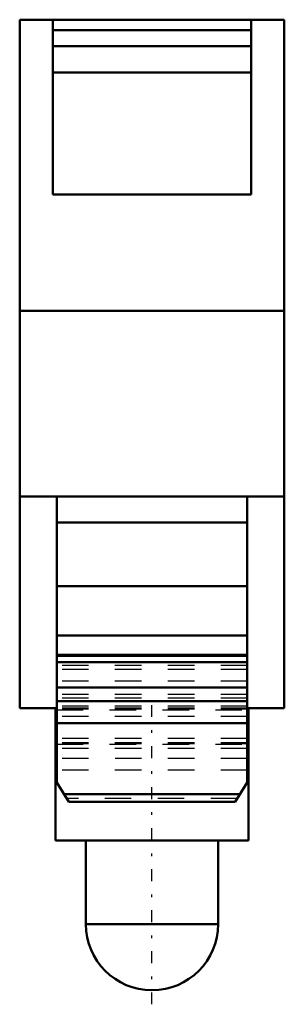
# Model space of a CAD drawing. Header units: millimetres. Extents: x -5 to 5, y -37.2 to 0.
import ezdxf

# ---------------------------------------------------------------- set-up
doc = ezdxf.new("R2010")
doc.units = ezdxf.units.MM
doc.linetypes.add('Center', pattern=[1.5, 0.45, -0.5, 0.05, -0.5])
doc.linetypes.add('Dashed', pattern=[2, 1, -1])
for name, color, linetype, lineweight in [('AM_0', 7, 'Continuous', 30), ('AM_3', 7, 'Dashed', 5), ('AM_7', 7, 'Center', 5)]:
    doc.layers.add(name, color=color, linetype=linetype, lineweight=lineweight)

msp = doc.modelspace()

# ---------------------------------------------------------------- linework, layer by layer
at = {"layer": 'AM_0', "color": 7, "linetype": 'Continuous', "lineweight": 50}
for p, q in [((-5, 0), (-5, -26)), ((5, 0), (-5, 0)), ((-3.75, -6.6), (-3.75, 0)), ((3.75, 0), (3.75, -6.6)), ((5, 0), (5, -26)), ((3.75, -0.4), (-3.75, -0.4)), ((3.75, -1), (-3.75, -1)), ((3.75, -2), (-3.75, -2)), ((3.75, -6.6), (-3.75, -6.6)), ((5, -11), (-5, -11)), ((5, -18), (-5, -18)), ((-3.6, -18), (-3.6, -28.803)), ((3.6, -18), (3.6, -28.803)), ((3.6, -18.982), (-3.6, -18.982)), ((3.6, -21.386), (-3.6, -21.386)), ((3.6, -23.256), (-3.6, -23.256)), ((3.6, -23.986), (-3.6, -23.986)), ((3.6, -24.024), (-3.6, -24.024)), ((3.6, -24.259), (-3.6, -24.259)), ((3.6, -25.219), (-3.6, -25.219)), ((-3.6, -26), (-5, -26)), ((-3.65, -26), (-3.65, -31)), ((3.6, -25.732), (-3.6, -25.732)), ((5, -26), (3.6, -26)), ((3.65, -31), (3.65, -26)), ((3.6, -26.565), (-3.6, -26.565)), ((-3.604, -27.9), (-3.65, -27.9)), ((3.65, -27.9), (3.604, -27.9)), ((-3.6, -28.803), (-3.139, -29.54)), ((3.139, -29.54), (3.6, -28.803)), ((3.321, -29.249), (-3.321, -29.249)), ((3.144, -29.533), (-3.144, -29.533)), ((3.139, -29.54), (-3.139, -29.54)), ((-3.139, -29.541), (3.139, -29.541)), ((3.65, -31), (-3.65, -31)), ((-2.5, -31), (-2.5, -34.15)), ((2.5, -34.15), (2.5, -31)), ((2.5, -34.15), (-2.5, -34.15))]:
    msp.add_line(p, q, dxfattribs=at)
msp.add_arc((0, -34.15), 2.5, 180, 0, dxfattribs=at)
at = {"layer": 'AM_3', "color": 6, "linetype": 'Dashed', "lineweight": 25}
for p, q in [((3.6, -24.025), (-3.6, -24.025)), ((3.6, -24.051), (-3.6, -24.051)), ((3.6, -24.389), (-3.6, -24.389)), ((3.6, -24.542), (-3.6, -24.542)), ((3.6, -24.979), (-3.6, -24.979)), ((3.6, -25.488), (-3.6, -25.488)), ((3.6, -25.624), (-3.6, -25.624)), ((3.6, -25.926), (-3.6, -25.926)), ((3.6, -26), (-3.6, -26)), ((3.6, -26.04), (-3.6, -26.04)), ((-3.6, -26.06), (3.6, -26.06)), ((3.6, -26.312), (-3.6, -26.312)), ((3.6, -26.562), (-3.6, -26.562)), ((3.6, -27.141), (-3.6, -27.141)), ((3.6, -27.312), (-3.6, -27.312)), ((3.6, -27.314), (-3.6, -27.314)), ((3.6, -27.352), (-3.6, -27.352)), ((-3.6, -27.353), (3.6, -27.353)), ((3.6, -27.524), (-3.6, -27.524)), ((3.604, -27.9), (-3.604, -27.9)), ((3.6, -28.335), (-3.6, -28.335)), ((3.217, -29.416), (-3.217, -29.416))]:
    msp.add_line(p, q, dxfattribs=at)
at = {"layer": 'AM_7', "color": 4, "linetype": 'Center', "lineweight": 25}
msp.add_line((0, -37.182), (0, -25.468), dxfattribs=at)

doc.saveas('drawing.dxf')
